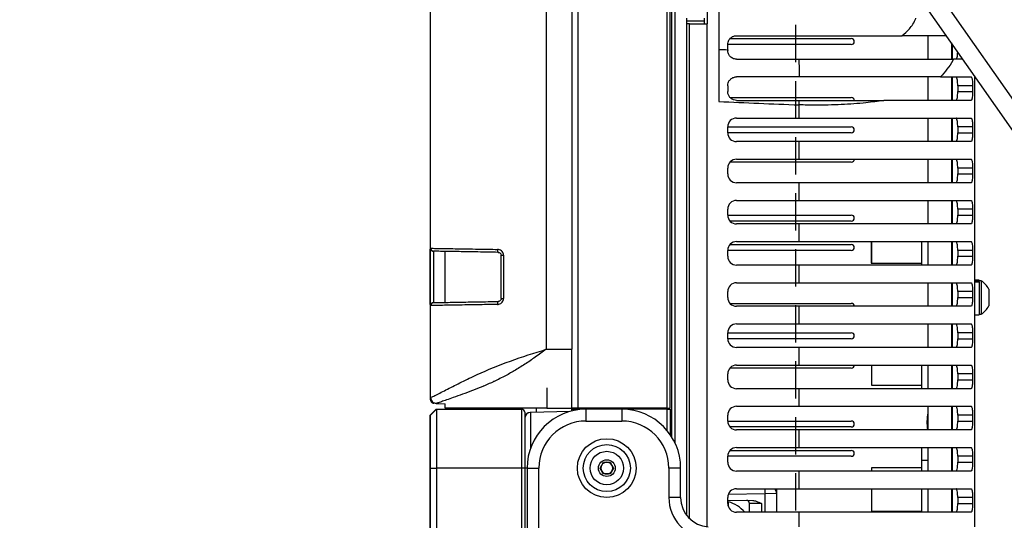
# Model space of a CAD drawing. Header units: millimetres. Extents: x 9 to 583, y 10 to 410.
# Tile 68 of 122: x 246 to 279, y 297 to 314. Entities that reach past the tile are written whole.
import ezdxf

# ---------------------------------------------------------------- set-up
doc = ezdxf.new("R2010")
doc.units = ezdxf.units.MM
doc.linetypes.add('HIDDEN', pattern=[1.905, 1.27, -0.635])
doc.layers.add('DEFAULT_2', color=5, linetype='HIDDEN')
doc.styles.add('SLDTEXTSTYLE0', font='TXT', dxfattribs={"width": 0.605})
doc.dimstyles.new('SLDDIMSTYLE2', dxfattribs={"dimtxt": 5, "dimasz": 3, "dimexe": 0, "dimexo": 0.0625, "dimgap": 1.25, "dimtad": 1, "dimlfac": 5, "dimrnd": 1e-09, "dimzin": 12, "dimdsep": 46, "dimtxsty": 'SLDTEXTSTYLE0', "dimsah": 1, "dimcen": 0.09, "dimadec": 0, "dimazin": 3, "dimtfac": 1, "dimtmove": 0, "dimatfit": 0, "dimfxl": 0, "dimfrac": 2, "dimtolj": 1, "dimtzin": 12, "dimarcsym": 0})
doc.dimstyles.new('SLDDIMSTYLE7', dxfattribs={"dimtxt": 5, "dimasz": 3, "dimexe": 0, "dimexo": 0.0625, "dimgap": 1.25, "dimtad": 1, "dimdec": 0, "dimlfac": 5, "dimrnd": 1e-09, "dimzin": 12, "dimdsep": 46, "dimtxsty": 'SLDTEXTSTYLE0', "dimsah": 1, "dimcen": 0.09, "dimadec": 0, "dimazin": 3, "dimtfac": 1, "dimtofl": 0, "dimtmove": 0, "dimatfit": 3, "dimfxl": 0, "dimfrac": 2, "dimtolj": 1, "dimtzin": 12, "dimarcsym": 0})

# ---------------------------------------------------------------- blocks, each defined once
blk = doc.blocks.new('_D_7')
at = {"layer": 'DEFAULT_2'}
for p, q in [((310.759, 360.913), (310.759, 367.263)), ((266.589, 360.913), (283.527, 360.913)), ((285.051, 360.913), (311.759, 360.913)), ((310.759, 360.913), (310.759, 294.913)), ((266.589, 294.913), (311.759, 294.913)), ((310.759, 294.913), (310.759, 288.563))]:
    blk.add_line(p, q, dxfattribs=at)
for points in [[(310.759, 360.913), (311.359, 363.913), (310.159, 363.913)], [(310.759, 294.913), (310.159, 291.913), (311.359, 291.913)]]:
    blk.add_solid(points, dxfattribs=at)
at = {"layer": 'DEFAULT_2', "char_height": 5, "attachment_point": 1, "rotation": 90, "style": 'SLDTEXTSTYLE0'}
for s, insert in [('(mounting hole distance)', (311.984, 291.682)), ('330', (304.311, 323.563))]:
    blk.add_mtext(s, dxfattribs=dict(at, insert=insert))
blk = doc.blocks.new('_D_9')
at = {"layer": 'DEFAULT_2'}
for p, q in [((272.389, 327.313), (272.389, 295.675)), ((272.389, 294.151), (272.389, 233.67)), ((259.979, 291.113), (259.979, 233.67)), ((259.979, 234.67), (246.025, 234.67)), ((259.979, 234.67), (272.389, 234.67))]:
    blk.add_line(p, q, dxfattribs=at)
for points in [[(259.979, 234.67), (262.979, 234.07), (262.979, 235.27)], [(272.389, 234.67), (269.389, 235.27), (269.389, 234.07)]]:
    blk.add_solid(points, dxfattribs=at)
at = {"layer": 'DEFAULT_2', "insert": (246.025, 241.115), "char_height": 5, "attachment_point": 1, "style": 'SLDTEXTSTYLE0'}
blk.add_mtext('62', dxfattribs=at)

msp = doc.modelspace()

# ---------------------------------------------------------------- linework, layer by layer
at = {"color": 7, "linetype": 'Continuous', "lineweight": 25}
for p, q in [((264.9894, 354.8731), (264.9894, 300.9531)), ((263.9196, 352.8731), (263.9196, 302.9531)), ((264.7894, 352.8731), (264.7894, 302.9531)), ((268.1294, 300.9531), (268.1294, 323.6879)), ((268.1894, 299.9667), (268.1894, 323.6283)), ((269.3894, 322.717), (269.3894, 314.0131)), ((285.4958, 302.2214), (273.0974, 319.9282)), ((259.9894, 306.3852), (259.9894, 319.441)), ((269.7894, 314.4883), (269.7894, 311.3766)), ((268.6894, 314.2131), (268.6894, 297.3131)), ((269.2894, 314.1131), (268.6894, 314.1131)), ((268.7894, 314.0131), (268.6894, 314.0131)), ((268.7894, 314.0131), (269.3894, 314.0131)), ((268.7894, 297.199), (268.7894, 314.0131)), ((269.2894, 314.2131), (269.2894, 314.1131)), ((269.2894, 314.1131), (269.2894, 314.0131)), ((269.3894, 296.9181), (269.3894, 314.0131)), ((270.3894, 313.6131), (276.0072, 313.6131)), ((276.8894, 313.6131), (276.8894, 312.8131)), ((270.0894, 313.1376), (270.0894, 313.3131)), ((274.2894, 313.3131), (270.0894, 313.3131)), ((270.1715, 313.5131), (274.2894, 313.5131)), ((277.6894, 313.3701), (277.6894, 312.8131)), ((277.7294, 312.8131), (277.7294, 313.313)), ((270.0894, 313.1376), (270.0894, 313.1131)), ((270.3894, 312.8131), (272.5127, 312.8131)), ((278.0794, 312.8131), (277.762, 312.8131)), ((278.4894, 296.9131), (278.4894, 312.2276)), ((270.0894, 311.9131), (270.0894, 311.7131)), ((272.5329, 312.2131), (270.3894, 312.2131)), ((276.8894, 312.2131), (276.8894, 311.4131)), ((277.3153, 312.2131), (278.3589, 312.2131)), ((277.6894, 312.2131), (277.6894, 311.4131)), ((277.7294, 311.4131), (277.7294, 312.2131)), ((278.4125, 311.9131), (277.9061, 311.9131)), ((277.9061, 311.9131), (277.9061, 311.7131)), ((278.4125, 311.9131), (278.4125, 311.7131)), ((277.9061, 311.7131), (278.4125, 311.7131)), ((270.1714, 311.5131), (274.2894, 311.5131)), ((270.3894, 311.4131), (272.5225, 311.4131)), ((272.5171, 310.8131), (272.5171, 311.2604)), ((278.3589, 311.4131), (275.3901, 311.4131)), ((270.3894, 310.8131), (272.5171, 310.8131)), ((272.5171, 310.8131), (278.3589, 310.8131)), ((276.8894, 310.8131), (276.8894, 310.0131)), ((277.6894, 310.8131), (277.6894, 310.0131)), ((277.7294, 310.0131), (277.7294, 310.8131)), ((270.0894, 310.3131), (270.0894, 310.5131)), ((270.0894, 310.5131), (274.2894, 310.5131)), ((274.2894, 310.3131), (270.0894, 310.3131)), ((278.4125, 310.5131), (277.9061, 310.5131)), ((277.9061, 310.5131), (277.9061, 310.3131)), ((277.9061, 310.3131), (278.4125, 310.3131)), ((278.4125, 310.5131), (278.4125, 310.3131)), ((272.5171, 310.0131), (270.3894, 310.0131)), ((272.5171, 309.4131), (272.5171, 310.0131)), ((278.3589, 310.0131), (272.5171, 310.0131)), ((274.2894, 309.3131), (270.1658, 309.3131)), ((270.3894, 309.4131), (272.5171, 309.4131)), ((272.5171, 309.4131), (278.3589, 309.4131)), ((276.8894, 309.4131), (276.8894, 308.6131)), ((277.6894, 309.4131), (277.6894, 308.6131)), ((277.7294, 308.6131), (277.7294, 309.4131)), ((270.0894, 308.9131), (270.0894, 309.1131)), ((278.4125, 309.1131), (277.9061, 309.1131)), ((277.9061, 309.1131), (277.9061, 308.9131)), ((277.9061, 308.9131), (278.4125, 308.9131)), ((278.4125, 309.1131), (278.4125, 308.9131)), ((272.5171, 308.6131), (270.3894, 308.6131)), ((272.5171, 308.0131), (272.5171, 308.6131)), ((278.3589, 308.6131), (272.5171, 308.6131)), ((270.3894, 308.0131), (272.5171, 308.0131)), ((272.5171, 308.0131), (278.3589, 308.0131)), ((276.8894, 308.0131), (276.8894, 307.2131)), ((277.6894, 308.0131), (277.6894, 307.2131)), ((277.7294, 307.2131), (277.7294, 308.0131)), ((270.0894, 307.5131), (270.0894, 307.7131)), ((278.4125, 307.7131), (277.9061, 307.7131)), ((277.9061, 307.7131), (277.9061, 307.5131)), ((278.4125, 307.7131), (278.4125, 307.5131)), ((270.0894, 307.5131), (274.2894, 307.5131)), ((274.2894, 307.3131), (270.1658, 307.3131)), ((272.5171, 307.2131), (270.3894, 307.2131)), ((272.5171, 306.6131), (272.5171, 307.2131)), ((278.3589, 307.2131), (272.5171, 307.2131)), ((277.9061, 307.5131), (278.4125, 307.5131)), ((270.3894, 306.6131), (272.5171, 306.6131)), ((272.5171, 306.6131), (278.3589, 306.6131)), ((274.9694, 306.6131), (274.9694, 305.9577)), ((274.9754, 306.6131), (274.9754, 305.9577)), ((276.6754, 306.6131), (276.6754, 305.8131)), ((276.8894, 306.6131), (276.8894, 305.8131)), ((277.6894, 306.6131), (277.6894, 305.8131)), ((277.7294, 305.8131), (277.7294, 306.6131)), ((259.9794, 304.4746), (259.9794, 306.3517)), ((259.9894, 304.441), (259.9894, 306.3852)), ((260.0891, 306.2864), (260.0876, 306.2853)), ((260.0876, 306.2853), (260.0876, 304.5409)), ((260.4894, 304.5468), (260.4894, 306.2794)), ((270.0894, 306.1131), (270.0894, 306.3131)), ((274.2894, 306.3131), (270.0894, 306.3131)), ((270.1658, 306.5131), (274.2894, 306.5131)), ((278.4125, 306.3131), (277.9061, 306.3131)), ((277.9061, 306.3131), (277.9061, 306.1131)), ((278.4125, 306.3131), (278.4125, 306.1131)), ((262.3894, 306.148), (262.4679, 306.148)), ((262.3894, 304.6782), (262.3894, 306.148)), ((262.4679, 306.148), (262.4679, 304.6782)), ((274.9694, 305.9577), (274.9694, 305.8791)), ((274.9694, 305.8791), (274.9754, 305.8791)), ((274.9754, 305.9577), (274.9754, 305.8791)), ((274.9754, 305.8791), (276.6754, 305.8791)), ((276.6694, 305.8791), (276.6694, 305.8131)), ((277.9061, 306.1131), (278.4125, 306.1131)), ((272.5171, 305.8131), (270.3894, 305.8131)), ((272.5171, 305.2131), (272.5171, 305.8131)), ((278.3589, 305.8131), (272.5171, 305.8131)), ((270.3894, 305.2131), (272.5171, 305.2131)), ((272.5171, 305.2131), (278.3589, 305.2131)), ((276.8894, 305.2131), (276.8894, 304.4131)), ((277.6894, 305.2131), (277.6894, 304.4131)), ((277.7294, 304.4131), (277.7294, 305.2131)), ((278.6294, 305.3031), (278.4894, 305.3031)), ((278.6294, 305.2672), (278.4894, 305.2672)), ((278.6294, 305.2287), (278.4894, 305.2287)), ((278.6294, 305.3031), (278.6294, 305.2672)), ((278.7054, 305.2831), (278.6294, 305.2831)), ((278.6294, 305.2484), (278.6294, 305.2672)), ((278.6294, 305.2484), (278.6294, 305.2287)), ((278.6294, 305.2287), (278.6294, 304.1231)), ((278.7054, 305.2831), (278.7054, 304.7955)), ((270.0894, 304.7131), (270.0894, 304.9131)), ((278.4125, 304.9131), (277.9061, 304.9131)), ((277.9061, 304.9131), (277.9061, 304.7131)), ((278.4125, 304.9131), (278.4125, 304.7131)), ((278.9594, 304.9981), (278.9594, 304.7543)), ((260.0876, 304.5409), (260.0891, 304.5398)), ((262.3894, 304.6782), (262.4679, 304.6782)), ((277.9061, 304.7131), (278.4125, 304.7131)), ((278.7054, 304.7955), (278.7054, 304.1431)), ((278.9594, 304.7543), (278.9594, 304.4281)), ((259.9894, 301.3139), (259.9894, 304.441)), ((270.1658, 304.5131), (274.2894, 304.5131)), ((272.5171, 304.4131), (270.3894, 304.4131)), ((272.5171, 303.8131), (272.5171, 304.4131)), ((278.3589, 304.4131), (272.5171, 304.4131)), ((278.4894, 304.1231), (278.6294, 304.1231)), ((278.6294, 304.1431), (278.7054, 304.1431)), ((270.3894, 303.8131), (272.5171, 303.8131)), ((272.5171, 303.8131), (278.3589, 303.8131)), ((276.8894, 303.8131), (276.8894, 303.0131)), ((277.6894, 303.8131), (277.6894, 303.0131)), ((277.7294, 303.0131), (277.7294, 303.8131)), ((270.0894, 303.3131), (270.0894, 303.5131)), ((270.0894, 303.5131), (274.2894, 303.5131)), ((274.2894, 303.3131), (270.0894, 303.3131)), ((278.4125, 303.5131), (277.9061, 303.5131)), ((277.9061, 303.5131), (277.9061, 303.3131)), ((277.9061, 303.3131), (278.4125, 303.3131)), ((278.4125, 303.5131), (278.4125, 303.3131)), ((263.9196, 302.9531), (264.7894, 302.9531)), ((264.7894, 302.1239), (264.7894, 302.9531)), ((272.5171, 303.0131), (270.3894, 303.0131)), ((272.5171, 302.4131), (272.5171, 303.0131)), ((278.3589, 303.0131), (272.5171, 303.0131)), ((274.2894, 302.3131), (270.1658, 302.3131)), ((270.3894, 302.4131), (272.5171, 302.4131)), ((272.5171, 302.4131), (278.3589, 302.4131)), ((274.9754, 302.4131), (274.9754, 301.8077)), ((276.6754, 302.4131), (276.6754, 301.6081)), ((276.8894, 302.4131), (276.8894, 301.6131)), ((277.6894, 302.4131), (277.6894, 301.6131)), ((277.7294, 301.6131), (277.7294, 302.4131)), ((264.7894, 300.9531), (264.7894, 302.1239)), ((270.0894, 301.9131), (270.0894, 302.1131)), ((278.4125, 302.1131), (277.9061, 302.1131)), ((277.9061, 302.1131), (277.9061, 301.9131)), ((277.9061, 301.9131), (278.4125, 301.9131)), ((278.4125, 302.1131), (278.4125, 301.9131)), ((272.5171, 301.6131), (270.3894, 301.6131)), ((272.5171, 301.0131), (272.5171, 301.6131)), ((278.3589, 301.6131), (272.5171, 301.6131)), ((274.9754, 301.8077), (274.9754, 301.7291)), ((274.9754, 301.7291), (276.6754, 301.7291)), ((260.1794, 300.9131), (259.9794, 300.7131)), ((259.9894, 300.7131), (260.1894, 300.9131)), ((260.1468, 301.1152), (260.1062, 301.1167)), ((260.1794, 300.9131), (260.1794, 300.9031)), ((260.1794, 300.9131), (260.1894, 300.9131)), ((260.183, 301.114), (260.4904, 301.1032)), ((260.1894, 300.9131), (260.1894, 298.9131)), ((260.1894, 300.9131), (263.0894, 300.9131)), ((260.4894, 300.9531), (260.4894, 301.1033)), ((263.0894, 298.9131), (263.0894, 300.9131)), ((263.5894, 300.8102), (263.5894, 300.9531)), ((263.937, 300.9531), (264.7894, 300.9531)), ((264.9894, 300.9531), (264.7894, 300.9531)), ((264.7894, 300.8547), (264.7894, 300.9131)), ((264.7894, 300.9131), (264.9841, 300.9131)), ((265.2694, 300.9131), (264.9841, 300.9131)), ((268.0294, 300.9531), (264.9894, 300.9531)), ((265.0394, 300.9131), (265.0394, 300.9531)), ((265.2694, 300.9131), (265.2694, 300.5131)), ((266.4894, 300.9131), (265.2694, 300.9131)), ((266.4894, 300.9131), (266.4894, 300.5131)), ((268.0268, 300.9131), (266.4894, 300.9131)), ((267.5194, 300.9531), (267.5194, 300.9131)), ((267.7894, 300.9131), (267.7894, 300.9531)), ((267.8894, 300.9531), (267.8894, 300.9131)), ((268.0268, 300.9131), (268.1294, 300.9131)), ((268.0294, 300.9531), (268.1294, 300.9531)), ((268.0894, 300.9131), (268.0894, 300.9531)), ((268.1294, 300.9131), (268.1294, 300.0578)), ((270.3894, 301.0131), (272.5171, 301.0131)), ((272.5171, 301.0131), (278.3589, 301.0131)), ((276.8894, 301.0131), (276.8894, 300.2131)), ((277.6894, 301.0131), (277.6894, 300.2131)), ((277.7294, 300.2131), (277.7294, 301.0131)), ((259.9794, 300.1131), (259.9794, 300.7131)), ((259.9894, 298.9131), (259.9894, 300.7131)), ((263.1894, 300.8131), (263.1894, 298.9131)), ((263.5894, 300.8105), (263.3741, 300.8048)), ((264.7342, 300.8402), (263.3841, 300.8048)), ((265.2694, 300.5131), (266.4894, 300.5131)), ((270.0894, 300.5131), (270.0894, 300.7131)), ((270.0894, 300.5131), (274.2894, 300.5131)), ((278.4125, 300.7131), (277.9061, 300.7131)), ((277.9061, 300.7131), (277.9061, 300.5131)), ((277.9061, 300.5131), (278.4125, 300.5131)), ((278.4125, 300.7131), (278.4125, 300.5131)), ((274.2894, 300.3131), (270.1658, 300.3131)), ((272.5171, 300.2131), (270.3894, 300.2131)), ((272.5171, 299.6131), (272.5171, 300.2131)), ((278.3589, 300.2131), (272.5171, 300.2131)), ((259.9794, 291.7131), (259.9794, 300.1131)), ((270.1658, 299.5131), (274.2894, 299.5131)), ((270.3894, 299.6131), (272.5171, 299.6131)), ((272.5171, 299.6131), (278.3589, 299.6131)), ((276.6894, 299.1731), (276.6894, 299.6131)), ((276.8894, 299.6131), (276.8894, 298.8131)), ((277.6894, 299.6131), (277.6894, 298.8131)), ((277.7294, 298.8131), (277.7294, 299.6131)), ((270.0894, 299.1131), (270.0894, 299.3131)), ((274.2894, 299.3131), (270.0894, 299.3131)), ((276.8894, 299.1731), (276.6754, 299.1731)), ((276.6754, 299.1731), (276.6754, 298.8131)), ((278.4125, 299.3131), (277.9061, 299.3131)), ((277.9061, 299.3131), (277.9061, 299.1131)), ((278.4125, 299.3131), (278.4125, 299.1131)), ((259.9894, 298.9131), (260.1894, 298.9131)), ((259.9894, 292.9131), (259.9894, 298.9131)), ((263.0894, 298.9131), (260.1894, 298.9131)), ((260.1894, 298.9131), (260.1894, 292.9131)), ((263.0894, 292.9131), (263.0894, 298.9131)), ((263.1894, 298.9131), (263.0894, 298.9131)), ((263.1894, 298.9131), (263.1894, 292.9131)), ((263.2694, 298.9131), (263.2694, 292.9131)), ((263.2694, 298.9131), (263.6694, 298.9131)), ((263.6694, 292.9131), (263.6694, 298.9131)), ((265.7484, 298.9131), (265.8639, 299.1131)), ((265.8639, 298.7131), (265.7484, 298.9131)), ((265.8639, 299.1131), (266.0949, 299.1131)), ((266.0949, 299.1131), (266.2103, 298.9131)), ((266.2103, 298.9131), (266.0949, 298.7131)), ((268.0894, 298.9131), (268.0894, 297.9131)), ((268.4894, 298.9131), (268.0894, 298.9131)), ((268.4894, 297.9131), (268.4894, 298.9131)), ((276.6754, 298.9221), (274.9754, 298.9221)), ((274.9754, 298.9221), (274.9754, 298.8131)), ((277.9061, 299.1131), (278.4125, 299.1131)), ((266.0949, 298.7131), (265.8639, 298.7131)), ((272.5171, 298.8131), (270.3894, 298.8131)), ((272.5171, 298.2131), (272.5171, 298.8131)), ((278.3589, 298.8131), (272.5171, 298.8131)), ((270.3894, 298.2131), (272.5171, 298.2131)), ((272.5171, 298.2131), (278.3589, 298.2131)), ((274.9754, 298.2131), (274.9754, 297.5327)), ((276.6754, 298.2131), (276.6754, 297.4131)), ((276.8894, 298.2131), (276.8894, 297.4131)), ((277.6894, 298.2131), (277.6894, 297.4131)), ((277.7294, 297.4131), (277.7294, 298.2131)), ((268.4894, 297.9131), (268.0894, 297.9131)), ((270.0894, 297.7131), (270.0894, 297.9131)), ((271.7494, 298.0497), (271.3564, 298.0394)), ((271.7494, 298.0497), (271.7494, 297.4131)), ((278.4125, 297.9131), (277.9061, 297.9131)), ((277.9061, 297.9131), (277.9061, 297.7131)), ((278.4125, 297.9131), (278.4125, 297.7131)), ((270.0894, 297.826), (270.9381, 297.8112)), ((270.1094, 297.7811), (270.1094, 297.6054)), ((271.2364, 297.706), (270.8294, 297.7148)), ((270.8294, 297.4131), (270.8294, 297.7148)), ((274.9754, 297.5327), (274.9754, 297.4541)), ((277.9061, 297.7131), (278.4125, 297.7131)), ((272.5171, 297.4131), (270.3894, 297.4131)), ((278.3589, 297.4131), (272.5171, 297.4131)), ((274.9754, 297.4541), (276.6754, 297.4541))]:
    msp.add_line(p, q, dxfattribs=at)
at = {"color": 8, "linetype": 'Continuous', "lineweight": 25}
for p, q in [((268.0294, 300.9531), (268.0294, 323.7912)), ((268.2894, 323.5325), (268.2894, 299.7849)), ((273.6445, 320.1929), (285.9873, 302.5655)), ((263.937, 301.6412), (263.937, 300.9531)), ((264.9841, 300.9131), (264.9841, 300.8927)), ((265.1368, 300.9531), (265.1368, 300.9131)), ((267.7067, 300.9131), (267.7067, 300.9531)), ((268.0268, 300.1924), (268.0268, 300.9131)), ((277.6894, 300.9131), (277.7294, 300.9131)), ((263.3741, 300.8048), (263.3741, 300.8043)), ((263.3841, 300.8048), (263.3841, 299.5809)), ((259.9894, 300.1131), (259.9794, 300.1131)), ((263.2694, 298.9131), (263.1894, 298.9131)), ((271.3564, 298.0394), (270.1082, 298.0177)), ((271.3564, 297.4131), (271.3564, 298.0394)), ((271.2364, 297.706), (271.2364, 297.4131)), ((272.5171, 296.9131), (272.5171, 297.4131))]:
    msp.add_line(p, q, dxfattribs=at)
at = {"color": 7, "linetype": 'Continuous', "lineweight": 25}
for radius in [1, 0.8, 0.57, 0.285]:
    msp.add_circle((265.9794, 298.9131), radius, dxfattribs=at)
for centre, radius, start, end in [((274.2894, 313.4131), 0.1, 0, 90), ((274.2894, 313.4131), 0.1, 270, 0), ((262.2629, 312.167), 10.2702, 0.25699, 3.60668), ((249.6384, 312.1471), 22.8958, 357.78062, 358.16301), ((274.2894, 311.4131), 0.1, 0, 90), ((270.3894, 310.5131), 0.3, 90, 180), ((270.3894, 310.3131), 0.3, 180, 270), ((274.2894, 310.4131), 0.1, 0, 90), ((274.2894, 310.4131), 0.1, 270, 0), ((270.3894, 309.1131), 0.3, 90, 180), ((274.2894, 309.4131), 0.1, 270, 0), ((270.3894, 308.9131), 0.3, 180, 270), ((270.3894, 307.7131), 0.3, 90, 180), ((270.3894, 307.5131), 0.3, 180, 270), ((274.2894, 307.4131), 0.1, 0, 90), ((274.2894, 307.4131), 0.1, 270, 0), ((270.3894, 306.3131), 0.3, 90, 180), ((260.091, 306.3863), 0.0999, 179.94484, 268.94899), ((262.3887, 306.3225), 0.1228, 168.04588, 217.38129), ((274.2894, 306.4131), 0.1, 0, 90), ((274.2894, 306.4131), 0.1, 270, 0), ((270.3894, 306.1131), 0.3, 180, 270), ((270.3894, 304.9131), 0.3, 90, 180), ((278.3527, 304.7131), 0.6703, 25.1629, 58.25374), ((260.091, 304.4399), 0.0999, 91.05101, 180.05516), ((262.3887, 304.5037), 0.1228, 142.61871, 191.95412), ((270.3894, 304.7131), 0.3, 180, 270), ((274.2894, 304.4131), 0.1, 0, 90), ((278.3527, 304.7131), 0.6703, 301.74626, 334.8371), ((270.3894, 303.5131), 0.3, 90, 180), ((270.3894, 303.3131), 0.3, 180, 270), ((274.2894, 303.4131), 0.1, 0, 90), ((274.2894, 303.4131), 0.1, 270, 0), ((270.3894, 302.1131), 0.3, 90, 180), ((274.2894, 302.4131), 0.1, 270, 0), ((270.3894, 301.9131), 0.3, 180, 270), ((263.0894, 300.8131), 0.1, 0, 90), ((265.2694, 298.9131), 2, 90, 180), ((266.4894, 298.9131), 2, 0, 90), ((270.3894, 300.7131), 0.3, 90, 180), ((263.3894, 300.6049), 0.2, 91.5, 180), ((263.3794, 300.6049), 0.2, 91.5, 161.80513), ((265.2694, 298.9131), 1.6, 90, 180), ((266.4894, 298.9131), 1.6, 0, 90), ((270.3894, 300.5131), 0.3, 180, 270), ((274.2894, 300.4131), 0.1, 0, 90), ((278.5094, 300.4813), 1.65, 169.0575, 189.35443), ((274.2894, 300.4131), 0.1, 270, 0), ((270.3894, 299.3131), 0.3, 90, 180), ((274.2894, 299.4131), 0.1, 0, 90), ((274.2894, 299.4131), 0.1, 270, 0), ((265.9794, 298.9131), 0.2, 150, 210), ((265.9794, 298.9131), 0.2, 90, 150), ((265.9794, 298.9131), 0.2, 30, 90), ((265.9794, 298.9131), 0.2, 330, 30), ((270.3894, 299.1131), 0.3, 180, 270), ((265.9794, 298.9131), 0.2, 210, 270), ((265.9794, 298.9131), 0.2, 270, 330), ((270.3894, 297.9131), 0.3, 90, 180), ((269.4894, 297.9131), 1.4, 180, 266.42398), ((269.4894, 297.9131), 1, 180, 266.42398), ((270.3894, 297.7131), 0.3, 180, 270), ((269.84, 296.7131), 1.084, 40.2226, 75.61273), ((270.7294, 297.7148), 0.1, 0, 89)]:
    msp.add_arc(centre, radius, start, end, dxfattribs=at)
at = {"color": 8, "linetype": 'Continuous', "lineweight": 25}
msp.add_arc((277.7097, 298.1728), 6.3548, 179.63617, 181.20206, dxfattribs=at)
at = {"color": 7, "linetype": 'Continuous', "lineweight": 25}
for centre, major_axis, ratio, start_param, end_param in [((290.9766, 314.9131), (45.3729, 0), 0.0440792, 4.226542, 4.2340045), ((291.1509, 314.9131), (45.7202, 0), 0.0874887, 4.2262417, 4.2926062)]:
    msp.add_ellipse(centre, major_axis=major_axis, ratio=ratio, start_param=start_param, end_param=end_param, dxfattribs=at)
for points, knots in [([(276.0072, 313.6131), (276.0962, 313.684), (276.2903, 313.8384), (276.4264, 314.0702), (276.482, 314.2097), (276.4834, 314.2131)], [0, 0, 0, 0, 0.4529639, 0.9866104, 1, 1, 1, 1]), ([(270.0894, 313.3131), (270.0958, 313.3637), (270.106, 313.4432), (270.1863, 313.5415), (270.2686, 313.5925), (270.3397, 313.6115), (270.379, 313.6128), (270.3894, 313.6131)], [0, 0, 0, 0, 0.3970776, 0.6230167, 0.8045554, 0.9482776, 1, 1, 1, 1]), ([(277.5193, 313.6131), (277.3476, 313.6131), (277.0667, 313.6131), (276.5807, 313.6131), (276.2494, 313.6131), (276.0548, 313.6131), (276.0072, 313.6131)], [0, 0, 0, 0, 0.40349, 0.6601535, 0.9168079, 1, 1, 1, 1]), ([(270.3894, 312.8131), (270.3654, 312.8148), (270.3174, 312.8182), (270.251, 312.8443), (270.1863, 312.8873), (270.1237, 312.9607), (270.0932, 313.0429), (270.0905, 313.0932), (270.0894, 313.1131)], [0, 0, 0, 0, 0.1124653, 0.2248012, 0.3386397, 0.5214665, 0.8102809, 1, 1, 1, 1]), ([(277.8479, 312.8131), (277.8552, 312.8165), (277.8699, 312.8233), (277.8874, 312.8764), (277.8993, 312.9545), (277.9045, 313.0217), (277.9051, 313.0586), (277.9052, 313.062)], [0, 0, 0, 0, 0.2467594, 0.4936554, 0.7370233, 0.9760985, 1, 1, 1, 1]), ([(272.5127, 312.8131), (272.8188, 312.8131), (273.4311, 312.8131), (274.3405, 312.8131), (275.2372, 312.8131), (276.0231, 312.8131), (276.684, 312.8131), (277.1553, 312.8131), (277.5197, 312.8131), (277.6807, 312.8131), (277.762, 312.8131)], [0, 0, 0, 0, 0.1513848, 0.302763, 0.4593558, 0.6157786, 0.7283699, 0.8430601, 0.9207541, 1, 1, 1, 1]), ([(277.762, 312.8131), (277.7545, 312.7986), (277.6337, 312.5654), (277.4694, 312.3836), (277.3153, 312.2131)], [0, 0, 0, 0, 0.0622841, 1, 1, 1, 1]), ([(270.0894, 311.9131), (270.0931, 311.9484), (270.1004, 312.019), (270.1561, 312.1109), (270.2381, 312.1796), (270.323, 312.2101), (270.3747, 312.2125), (270.3894, 312.2131)], [0, 0, 0, 0, 0.2248088, 0.4492464, 0.682382, 0.9098825, 1, 1, 1, 1]), ([(277.3153, 312.2131), (277.1596, 312.2131), (276.8441, 312.2131), (276.1529, 312.2131), (275.2606, 312.2131), (274.2743, 312.2131), (273.3551, 312.2131), (272.808, 312.2131), (272.5329, 312.2131)], [0, 0, 0, 0, 0.1359732, 0.2755629, 0.4859253, 0.7021864, 0.8502414, 1, 1, 1, 1]), ([(277.9061, 311.9131), (277.9055, 311.9465), (277.9044, 312.0132), (277.8958, 312.1022), (277.8821, 312.1699), (277.8654, 312.2074), (277.853, 312.2114), (277.8479, 312.2131)], [0, 0, 0, 0, 0.2102403, 0.4204455, 0.6316865, 0.8457498, 1, 1, 1, 1]), ([(278.3589, 312.2131), (278.3657, 312.2097), (278.3791, 312.203), (278.3952, 312.1501), (278.4064, 312.0724), (278.4118, 311.9883), (278.4123, 311.9339), (278.4125, 311.9131)], [0, 0, 0, 0, 0.2191646, 0.438432, 0.6550515, 0.8684195, 1, 1, 1, 1]), ([(270.3894, 311.4131), (270.3557, 311.4164), (270.2882, 311.423), (270.1984, 311.4747), (270.1309, 311.5504), (270.0947, 311.6348), (270.0909, 311.6903), (270.0894, 311.7131)], [0, 0, 0, 0, 0.2146836, 0.4294165, 0.642705, 0.8528022, 1, 1, 1, 1]), ([(277.8479, 311.4131), (277.8552, 311.4165), (277.8699, 311.4233), (277.8874, 311.4764), (277.8995, 311.5544), (277.9053, 311.6384), (277.9059, 311.6926), (277.9061, 311.7131)], [0, 0, 0, 0, 0.2199691, 0.44006, 0.6570059, 0.870125, 1, 1, 1, 1]), ([(278.4125, 311.7131), (278.412, 311.6797), (278.411, 311.6129), (278.403, 311.5238), (278.3903, 311.456), (278.3749, 311.4187), (278.3636, 311.4148), (278.3589, 311.4131)], [0, 0, 0, 0, 0.2108991, 0.4217683, 0.6335253, 0.8476961, 1, 1, 1, 1]), ([(275.3901, 311.4131), (275.192, 311.3842), (274.7343, 311.3173), (273.9493, 311.2655), (273.1808, 311.2475), (272.6956, 311.2569), (272.5171, 311.2604)], [0, 0, 0, 0, 0.22585107, 0.5216325, 0.82396179, 1, 1, 1, 1]), ([(272.5225, 311.4131), (272.8541, 311.4131), (273.525, 311.4131), (274.4973, 311.4131), (275.0936, 311.4131), (275.3901, 311.4131)], [0, 0, 0, 0, 0.3294121, 0.6665468, 1, 1, 1, 1]), ([(277.9061, 310.5131), (277.9055, 310.5465), (277.9044, 310.6132), (277.8958, 310.7022), (277.8821, 310.7699), (277.8654, 310.8074), (277.853, 310.8114), (277.8479, 310.8131)], [0, 0, 0, 0, 0.2102403, 0.4204455, 0.6316865, 0.8457498, 1, 1, 1, 1]), ([(278.3589, 310.8131), (278.3657, 310.8097), (278.3791, 310.803), (278.3952, 310.7501), (278.4064, 310.6724), (278.4118, 310.5883), (278.4123, 310.5339), (278.4125, 310.5131)], [0, 0, 0, 0, 0.2191646, 0.438432, 0.6550515, 0.8684195, 1, 1, 1, 1]), ([(277.8479, 310.0131), (277.8552, 310.0165), (277.8699, 310.0233), (277.8874, 310.0764), (277.8995, 310.1544), (277.9053, 310.2384), (277.9059, 310.2926), (277.9061, 310.3131)], [0, 0, 0, 0, 0.2199691, 0.44006, 0.6570059, 0.870125, 1, 1, 1, 1]), ([(278.4125, 310.3131), (278.412, 310.2797), (278.411, 310.2129), (278.403, 310.1238), (278.3903, 310.056), (278.3749, 310.0187), (278.3636, 310.0148), (278.3589, 310.0131)], [0, 0, 0, 0, 0.2108991, 0.4217683, 0.6335253, 0.8476961, 1, 1, 1, 1]), ([(277.9061, 309.1131), (277.9055, 309.1465), (277.9044, 309.2132), (277.8958, 309.3022), (277.8821, 309.3699), (277.8654, 309.4074), (277.853, 309.4114), (277.8479, 309.4131)], [0, 0, 0, 0, 0.2102403, 0.4204455, 0.6316865, 0.8457498, 1, 1, 1, 1]), ([(278.3589, 309.4131), (278.3657, 309.4097), (278.3791, 309.403), (278.3952, 309.3501), (278.4064, 309.2724), (278.4118, 309.1883), (278.4123, 309.1339), (278.4125, 309.1131)], [0, 0, 0, 0, 0.2191646, 0.438432, 0.6550515, 0.8684195, 1, 1, 1, 1]), ([(277.8479, 308.6131), (277.8552, 308.6165), (277.8699, 308.6233), (277.8874, 308.6764), (277.8995, 308.7544), (277.9053, 308.8384), (277.9059, 308.8926), (277.9061, 308.9131)], [0, 0, 0, 0, 0.2199691, 0.44006, 0.6570059, 0.870125, 1, 1, 1, 1]), ([(278.4125, 308.9131), (278.412, 308.8797), (278.411, 308.8129), (278.403, 308.7238), (278.3903, 308.656), (278.3749, 308.6187), (278.3636, 308.6148), (278.3589, 308.6131)], [0, 0, 0, 0, 0.21089915, 0.42176831, 0.6335253, 0.84769614, 1, 1, 1, 1]), ([(277.9061, 307.7131), (277.9055, 307.7465), (277.9044, 307.8132), (277.8958, 307.9022), (277.8821, 307.9699), (277.8654, 308.0074), (277.853, 308.0114), (277.8479, 308.0131)], [0, 0, 0, 0, 0.2102403, 0.4204455, 0.6316865, 0.8457498, 1, 1, 1, 1]), ([(278.3589, 308.0131), (278.3657, 308.0097), (278.3791, 308.003), (278.3952, 307.9501), (278.4064, 307.8724), (278.4118, 307.7883), (278.4123, 307.7339), (278.4125, 307.7131)], [0, 0, 0, 0, 0.2191646, 0.438432, 0.6550515, 0.8684195, 1, 1, 1, 1]), ([(277.8479, 307.2131), (277.8552, 307.2165), (277.8699, 307.2233), (277.8874, 307.2764), (277.8995, 307.3544), (277.9053, 307.4384), (277.9059, 307.4926), (277.9061, 307.5131)], [0, 0, 0, 0, 0.2199691, 0.44006, 0.6570059, 0.870125, 1, 1, 1, 1]), ([(278.4125, 307.5131), (278.412, 307.4797), (278.411, 307.4129), (278.403, 307.3238), (278.3903, 307.256), (278.3749, 307.2187), (278.3636, 307.2148), (278.3589, 307.2131)], [0, 0, 0, 0, 0.2108991, 0.4217683, 0.6335253, 0.8476961, 1, 1, 1, 1]), ([(277.9061, 306.3131), (277.9055, 306.3465), (277.9044, 306.4132), (277.8958, 306.5022), (277.8821, 306.5699), (277.8654, 306.6074), (277.853, 306.6114), (277.8479, 306.6131)], [0, 0, 0, 0, 0.2102403, 0.4204455, 0.6316865, 0.8457498, 1, 1, 1, 1]), ([(278.3589, 306.6131), (278.3657, 306.6097), (278.3791, 306.603), (278.3952, 306.5501), (278.4064, 306.4724), (278.4118, 306.3883), (278.4123, 306.3339), (278.4125, 306.3131)], [0, 0, 0, 0, 0.2191646, 0.438432, 0.6550515, 0.8684195, 1, 1, 1, 1]), ([(259.9894, 306.3852), (259.9894, 306.3852), (259.9894, 306.386), (259.9902, 306.3862), (259.991, 306.3864)], [0, 0, 0, 0, 0.0002173, 1, 1, 1, 1]), ([(259.991, 306.3864), (260.0119, 306.3861), (260.0595, 306.3853), (260.2975, 306.3815), (260.591, 306.3766), (260.8614, 306.372), (261.3037, 306.3645), (261.7632, 306.3567), (262.1628, 306.3498), (262.2686, 306.348)], [0, 0, 0, 0, 0.1168211, 0.2658113, 0.3880227, 0.5132802, 0.5885759, 0.8910477, 1, 1, 1, 1]), ([(262.2911, 306.248), (262.2892, 306.248), (262.0553, 306.2521), (261.5953, 306.2601), (261.0524, 306.2696), (260.654, 306.2766), (260.3754, 306.2814), (260.1521, 306.2853), (260.1081, 306.2861), (260.0891, 306.2864)], [0, 0, 0, 0, 0.00211168, 0.25027061, 0.49781613, 0.62193348, 0.74574136, 0.89025844, 1, 1, 1, 1]), ([(262.4679, 306.148), (262.4673, 306.16), (262.4654, 306.1945), (262.4442, 306.2497), (262.3993, 306.3031), (262.3381, 306.34), (262.2918, 306.3453), (262.2686, 306.348)], [0, 0, 0, 0, 0.11356488, 0.32754091, 0.54815066, 0.77377166, 1, 1, 1, 1]), ([(262.2911, 306.248), (262.3025, 306.2467), (262.3251, 306.2441), (262.3553, 306.2258), (262.3775, 306.1991), (262.3881, 306.1713), (262.3891, 306.154), (262.3894, 306.148)], [0, 0, 0, 0, 0.2333021, 0.4620432, 0.6810414, 0.8898656, 1, 1, 1, 1]), ([(277.8479, 305.8131), (277.8552, 305.8165), (277.8699, 305.8233), (277.8874, 305.8764), (277.8995, 305.9544), (277.9053, 306.0384), (277.9059, 306.0926), (277.9061, 306.1131)], [0, 0, 0, 0, 0.2199691, 0.44006, 0.6570059, 0.870125, 1, 1, 1, 1]), ([(278.4125, 306.1131), (278.412, 306.0797), (278.411, 306.0129), (278.403, 305.9238), (278.3903, 305.856), (278.3749, 305.8187), (278.3636, 305.8148), (278.3589, 305.8131)], [0, 0, 0, 0, 0.2108991, 0.4217683, 0.6335253, 0.8476961, 1, 1, 1, 1]), ([(277.9061, 304.9131), (277.9055, 304.9465), (277.9044, 305.0132), (277.8958, 305.1022), (277.8821, 305.1699), (277.8654, 305.2074), (277.853, 305.2114), (277.8479, 305.2131)], [0, 0, 0, 0, 0.2102403, 0.4204455, 0.6316865, 0.8457498, 1, 1, 1, 1]), ([(278.3589, 305.2131), (278.3657, 305.2097), (278.3791, 305.203), (278.3952, 305.1501), (278.4064, 305.0724), (278.4118, 304.9883), (278.4123, 304.9339), (278.4125, 304.9131)], [0, 0, 0, 0, 0.2191646, 0.438432, 0.6550515, 0.8684195, 1, 1, 1, 1]), ([(260.0891, 304.5398), (260.1081, 304.5401), (260.1521, 304.5409), (260.3754, 304.5448), (260.654, 304.5497), (261.0533, 304.5566), (261.5974, 304.5661), (262.0597, 304.5742), (262.2911, 304.5782)], [0, 0, 0, 0, 0.109742, 0.2542597, 0.378068, 0.5021859, 0.7507823, 1, 1, 1, 1]), ([(262.2686, 304.4782), (262.284, 304.4795), (262.3218, 304.4827), (262.3779, 304.5077), (262.4276, 304.5529), (262.4614, 304.6119), (262.4658, 304.6561), (262.4679, 304.6782)], [0, 0, 0, 0, 0.1513996, 0.3694396, 0.5817695, 0.7911582, 1, 1, 1, 1]), ([(262.3894, 304.6782), (262.3883, 304.6671), (262.3861, 304.6449), (262.3693, 304.6153), (262.3447, 304.5928), (262.3172, 304.5804), (262.2987, 304.5789), (262.2911, 304.5782)], [0, 0, 0, 0, 0.2027699, 0.4084436, 0.620975, 0.8435556, 1, 1, 1, 1]), ([(277.8479, 304.4131), (277.8552, 304.4165), (277.8699, 304.4233), (277.8874, 304.4764), (277.8995, 304.5544), (277.9053, 304.6384), (277.9059, 304.6926), (277.9061, 304.7131)], [0, 0, 0, 0, 0.2199691, 0.44006, 0.6570059, 0.870125, 1, 1, 1, 1]), ([(278.4125, 304.7131), (278.412, 304.6797), (278.411, 304.6129), (278.403, 304.5238), (278.3903, 304.456), (278.3749, 304.4187), (278.3636, 304.4148), (278.3589, 304.4131)], [0, 0, 0, 0, 0.21089915, 0.42176831, 0.6335253, 0.84769614, 1, 1, 1, 1]), ([(259.991, 304.4398), (259.9902, 304.44), (259.9894, 304.4402), (259.9894, 304.441), (259.9894, 304.441)], [0, 0, 0, 0, 0.9997827, 1, 1, 1, 1]), ([(262.2686, 304.4782), (262.2666, 304.4782), (262.0305, 304.4742), (261.5618, 304.4661), (261.0056, 304.4566), (260.5933, 304.4497), (260.2991, 304.4447), (260.0595, 304.4409), (260.0119, 304.4401), (259.991, 304.4398)], [0, 0, 0, 0, 0.0020536, 0.2421321, 0.4867169, 0.6092322, 0.7341856, 0.8831775, 1, 1, 1, 1]), ([(277.9061, 303.5131), (277.9055, 303.5465), (277.9044, 303.6132), (277.8958, 303.7022), (277.8821, 303.7699), (277.8654, 303.8074), (277.853, 303.8114), (277.8479, 303.8131)], [0, 0, 0, 0, 0.2102403, 0.4204455, 0.6316865, 0.8457498, 1, 1, 1, 1]), ([(278.3589, 303.8131), (278.3657, 303.8097), (278.3791, 303.803), (278.3952, 303.7501), (278.4064, 303.6724), (278.4118, 303.5883), (278.4123, 303.5339), (278.4125, 303.5131)], [0, 0, 0, 0, 0.2191646, 0.438432, 0.6550515, 0.8684195, 1, 1, 1, 1]), ([(277.8479, 303.0131), (277.8552, 303.0165), (277.8699, 303.0233), (277.8874, 303.0764), (277.8995, 303.1544), (277.9053, 303.2384), (277.9059, 303.2926), (277.9061, 303.3131)], [0, 0, 0, 0, 0.21996909, 0.44005998, 0.65700588, 0.87012501, 1, 1, 1, 1]), ([(278.4125, 303.3131), (278.412, 303.2797), (278.411, 303.2129), (278.403, 303.1238), (278.3903, 303.056), (278.3749, 303.0187), (278.3636, 303.0148), (278.3589, 303.0131)], [0, 0, 0, 0, 0.2108991, 0.4217683, 0.6335253, 0.8476961, 1, 1, 1, 1]), ([(259.9901, 301.3138), (260.0029, 301.3184), (260.0289, 301.3276), (260.2156, 301.4173), (260.5586, 301.5929), (261.0424, 301.8404), (261.7446, 302.1778), (262.7019, 302.5687), (263.5117, 302.8243), (263.9196, 302.9531)], [0, 0, 0, 0, 0.05680424, 0.11608432, 0.23908662, 0.3641158, 0.48942492, 0.74285118, 1, 1, 1, 1]), ([(263.9196, 302.9531), (263.7961, 302.8634), (263.5544, 302.6878), (263.1942, 302.4403), (262.8994, 302.256), (262.6643, 302.1214), (262.4851, 302.0246), (262.3363, 301.9491), (262.2175, 301.8915), (262.1283, 301.8495), (262.0031, 301.7921), (261.8898, 301.7424), (261.8047, 301.7065), (261.7777, 301.6952), (261.6505, 301.6421), (261.4145, 301.5484), (261.0756, 301.4227), (260.7781, 301.3164), (260.5366, 301.2314), (260.3537, 301.1683), (260.2188, 301.1231), (260.1945, 301.1169), (260.183, 301.114)], [0, 0, 0, 0, 0.0938991, 0.183709, 0.2711799, 0.3121504, 0.355438, 0.4010429, 0.4193379, 0.4406255, 0.4649021, 0.5088178, 0.5215332, 0.5255825, 0.5280935, 0.6123684, 0.6943469, 0.7749234, 0.8385373, 0.8934492, 0.949762, 1, 1, 1, 1]), ([(277.9061, 302.1131), (277.9055, 302.1465), (277.9044, 302.2132), (277.8958, 302.3022), (277.8821, 302.3699), (277.8654, 302.4074), (277.853, 302.4114), (277.8479, 302.4131)], [0, 0, 0, 0, 0.2102403, 0.4204455, 0.6316865, 0.8457498, 1, 1, 1, 1]), ([(278.3589, 302.4131), (278.3657, 302.4097), (278.3791, 302.403), (278.3952, 302.3501), (278.4064, 302.2724), (278.4118, 302.1883), (278.4123, 302.1339), (278.4125, 302.1131)], [0, 0, 0, 0, 0.2191646, 0.438432, 0.6550515, 0.8684195, 1, 1, 1, 1]), ([(277.8479, 301.6131), (277.8552, 301.6165), (277.8699, 301.6233), (277.8874, 301.6764), (277.8995, 301.7544), (277.9053, 301.8384), (277.9059, 301.8926), (277.9061, 301.9131)], [0, 0, 0, 0, 0.2199691, 0.44006, 0.6570059, 0.870125, 1, 1, 1, 1]), ([(278.4125, 301.9131), (278.412, 301.8797), (278.411, 301.8129), (278.403, 301.7238), (278.3903, 301.656), (278.3749, 301.6187), (278.3636, 301.6148), (278.3589, 301.6131)], [0, 0, 0, 0, 0.2108991, 0.4217683, 0.6335253, 0.8476961, 1, 1, 1, 1]), ([(259.9894, 301.3139), (259.9894, 301.3139), (259.9894, 301.3139), (259.9898, 301.3139), (259.9901, 301.3138)], [0, 0, 0, 0, 0.0003215, 1, 1, 1, 1]), ([(259.9894, 301.3139), (259.992, 301.2892), (259.9976, 301.238), (260.042, 301.1716), (260.1069, 301.1248), (260.1579, 301.1175), (260.1824, 301.114)], [0, 0, 0, 0, 0.2405541, 0.5, 0.7594459, 1, 1, 1, 1]), ([(259.9894, 301.2318), (259.9894, 301.2532), (259.9894, 301.2914), (259.9894, 301.307), (259.9894, 301.3139)], [0, 0, 0, 0, 0.5602052, 1, 1, 1, 1]), ([(259.9894, 301.2318), (259.9894, 301.2318), (259.9894, 301.216), (259.9958, 301.1873), (260.0178, 301.1547), (260.0529, 301.1266), (260.0848, 301.1175), (260.1056, 301.1167), (260.1062, 301.1167)], [0, 0, 0, 0, 0.0000524, 0.2370231, 0.4435342, 0.6308988, 0.9888268, 1, 1, 1, 1]), ([(259.9901, 301.3138), (259.9928, 301.2892), (259.9983, 301.238), (260.0427, 301.1715), (260.1075, 301.1248), (260.1585, 301.1175), (260.183, 301.114)], [0, 0, 0, 0, 0.2405537, 0.5, 0.7594463, 1, 1, 1, 1]), ([(263.937, 300.9531), (263.7094, 300.9531), (263.2497, 300.9531), (262.5735, 300.9531), (261.936, 300.9531), (261.3837, 300.9531), (260.9529, 300.9531), (260.672, 300.9531), (260.5156, 300.9531), (260.4969, 300.9531), (260.4894, 300.9531)], [0, 0, 0, 0, 0.1720131, 0.3475093, 0.51691, 0.6698226, 0.7970181, 0.8926601, 0.9570542, 1, 1, 1, 1]), ([(277.9061, 300.7131), (277.9055, 300.7465), (277.9044, 300.8132), (277.8958, 300.9022), (277.8821, 300.9699), (277.8654, 301.0074), (277.853, 301.0114), (277.8479, 301.0131)], [0, 0, 0, 0, 0.2102403, 0.4204455, 0.6316865, 0.8457498, 1, 1, 1, 1]), ([(278.3589, 301.0131), (278.3657, 301.0097), (278.3791, 301.003), (278.3952, 300.9501), (278.4064, 300.8724), (278.4118, 300.7883), (278.4123, 300.7339), (278.4125, 300.7131)], [0, 0, 0, 0, 0.2191646, 0.438432, 0.6550515, 0.8684195, 1, 1, 1, 1]), ([(277.8479, 300.2131), (277.8552, 300.2165), (277.8699, 300.2233), (277.8874, 300.2764), (277.8995, 300.3544), (277.9053, 300.4384), (277.9059, 300.4926), (277.9061, 300.5131)], [0, 0, 0, 0, 0.2199691, 0.44006, 0.6570059, 0.870125, 1, 1, 1, 1]), ([(278.4125, 300.5131), (278.412, 300.4797), (278.411, 300.4129), (278.403, 300.3238), (278.3903, 300.256), (278.3749, 300.2187), (278.3636, 300.2148), (278.3589, 300.2131)], [0, 0, 0, 0, 0.2108991, 0.4217683, 0.6335253, 0.8476961, 1, 1, 1, 1]), ([(277.9061, 299.3131), (277.9055, 299.3465), (277.9044, 299.4132), (277.8958, 299.5022), (277.8821, 299.5699), (277.8654, 299.6074), (277.853, 299.6114), (277.8479, 299.6131)], [0, 0, 0, 0, 0.2102403, 0.4204455, 0.6316865, 0.8457498, 1, 1, 1, 1]), ([(278.3589, 299.6131), (278.3657, 299.6097), (278.3791, 299.603), (278.3952, 299.5501), (278.4064, 299.4724), (278.4118, 299.3883), (278.4123, 299.3339), (278.4125, 299.3131)], [0, 0, 0, 0, 0.21916455, 0.43843197, 0.65505151, 0.86841952, 1, 1, 1, 1]), ([(277.8479, 298.8131), (277.8552, 298.8165), (277.8699, 298.8233), (277.8874, 298.8764), (277.8995, 298.9544), (277.9053, 299.0384), (277.9059, 299.0926), (277.9061, 299.1131)], [0, 0, 0, 0, 0.2199691, 0.44006, 0.6570059, 0.870125, 1, 1, 1, 1]), ([(278.4125, 299.1131), (278.412, 299.0797), (278.411, 299.0129), (278.403, 298.9238), (278.3903, 298.856), (278.3749, 298.8187), (278.3636, 298.8148), (278.3589, 298.8131)], [0, 0, 0, 0, 0.2108991, 0.4217683, 0.6335253, 0.8476961, 1, 1, 1, 1]), ([(271.7494, 298.2131), (271.7494, 298.1939), (271.7494, 298.1482), (271.7494, 298.085), (271.7494, 298.0501), (271.7494, 298.0497)], [0, 0, 0, 0, 0.4172149, 0.9939041, 1, 1, 1, 1]), ([(277.9061, 297.9131), (277.9055, 297.9465), (277.9044, 298.0132), (277.8958, 298.1022), (277.8821, 298.1699), (277.8654, 298.2074), (277.853, 298.2114), (277.8479, 298.2131)], [0, 0, 0, 0, 0.2102403, 0.4204455, 0.6316865, 0.8457498, 1, 1, 1, 1]), ([(278.3589, 298.2131), (278.3657, 298.2097), (278.3791, 298.203), (278.3952, 298.1501), (278.4064, 298.0724), (278.4118, 297.9883), (278.4123, 297.9339), (278.4125, 297.9131)], [0, 0, 0, 0, 0.2191646, 0.438432, 0.6550515, 0.8684195, 1, 1, 1, 1]), ([(270.9381, 297.8112), (270.9798, 297.8051), (271.0849, 297.7896), (271.1788, 297.736), (271.2358, 297.7062), (271.2364, 297.706)], [0, 0, 0, 0, 0.3943574, 0.9943818, 1, 1, 1, 1]), ([(277.8479, 297.4131), (277.8552, 297.4165), (277.8699, 297.4233), (277.8874, 297.4764), (277.8995, 297.5544), (277.9053, 297.6384), (277.9059, 297.6926), (277.9061, 297.7131)], [0, 0, 0, 0, 0.21996909, 0.44005998, 0.65700588, 0.87012501, 1, 1, 1, 1]), ([(278.4125, 297.7131), (278.412, 297.6797), (278.411, 297.6129), (278.403, 297.5238), (278.3903, 297.456), (278.3749, 297.4187), (278.3636, 297.4148), (278.3589, 297.4131)], [0, 0, 0, 0, 0.21089915, 0.42176831, 0.6335253, 0.84769614, 1, 1, 1, 1])]:
    msp.add_open_spline(points, degree=3, knots=knots, dxfattribs=at)
for points in [[(259.9894, 306.3852), (259.9909, 306.3723), (259.9938, 306.3464), (260.0164, 306.3136), (260.0488, 306.2904), (260.0747, 306.287), (260.0876, 306.2853)], [(259.9894, 304.441), (259.9909, 304.454), (259.9938, 304.4799), (260.0164, 304.5126), (260.0488, 304.5358), (260.0747, 304.5392), (260.0876, 304.5409)]]:
    msp.add_open_spline(points, degree=3, dxfattribs=at)
at = {"color": 8, "linetype": 'Continuous', "lineweight": 25}
msp.add_open_spline([(271.7494, 298.0497), (271.7494, 298.05), (271.7494, 298.0515), (271.7493, 298.0563), (271.7482, 298.079), (271.7365, 298.1338), (271.7068, 298.1947), (271.6887, 298.213), (271.6886, 298.2131)], degree=3, knots=[0, 0, 0, 0, 0.0045865, 0.0250667, 0.0816453, 0.3908484, 0.9971954, 1, 1, 1, 1], dxfattribs=at)

# ---------------------------------------------------------------- dimensions: what is measured, and where the dimension line sits
at = {"layer": 'DEFAULT_2'}
dim = msp.add_linear_dim(base=(318.4296, 294.9131), p1=(265.9894, 360.9131), p2=(265.9894, 294.9131), angle=90, dimstyle='SLDDIMSTYLE2', dxfattribs=at)
dim.commit()
dim.dimension.update_dxf_attribs({"geometry": '_D_7', "text_midpoint": (318.4296, 329.2926), "dimtype": 160})
dim = msp.add_linear_dim(base=(272.3894, 234.6701), p1=(259.9794, 291.7131), p2=(272.3894, 327.9131), dimstyle='SLDDIMSTYLE7', dxfattribs=at)
dim.commit()
dim.dimension.update_dxf_attribs({"geometry": '_D_9', "text_midpoint": (249.8448, 234.6701), "dimtype": 160})

doc.saveas('drawing.dxf')
